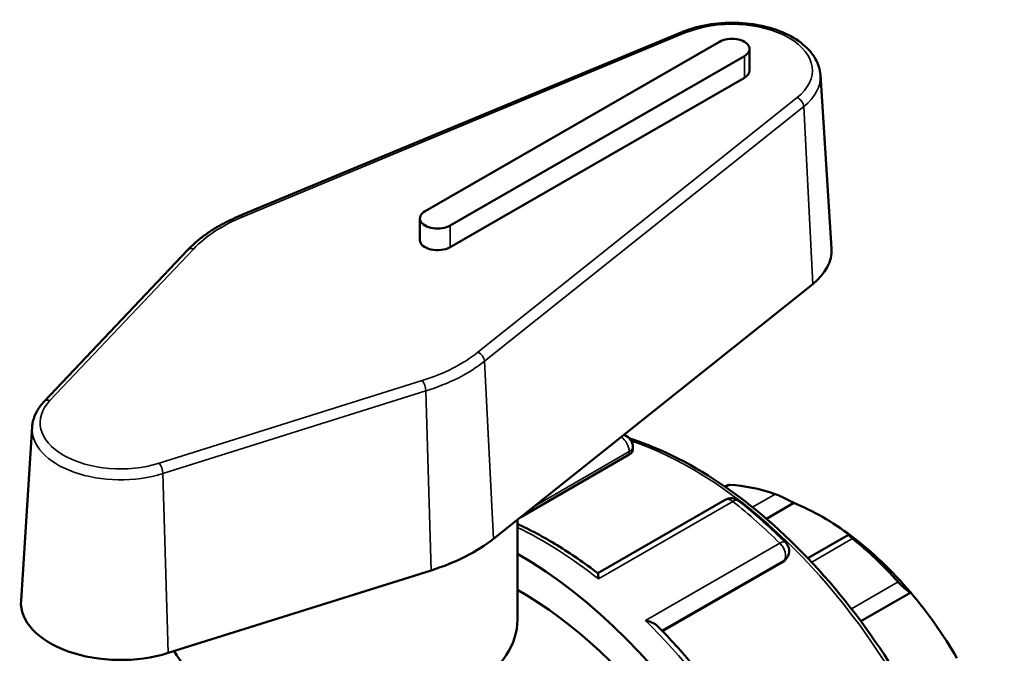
# Model space of a CAD drawing. Header units: millimetres. Extents: x 0 to 903, y -223 to 643.
# Tile 7 of 10: x 79 to 153, y 595 to 643. Entities that reach past the tile are written whole.
import ezdxf

# ---------------------------------------------------------------- set-up
doc = ezdxf.new("R2010")
doc.units = ezdxf.units.MM
doc.layers.add('Visible (ANSI)', color=7, linetype='Continuous', lineweight=50)
doc.layers.add('Visible Narrow (ANSI)', color=7, linetype='Continuous', lineweight=35)

msp = doc.modelspace()

# ---------------------------------------------------------------- linework, layer by layer
at = {"layer": 'Visible (ANSI)'}
for p, q in [((128.799, 641.634), (95.661, 627.857)), ((131.625, 640.913), (109.563, 628.208)), ((111.43, 627.133), (133.491, 639.838)), ((133.878, 638.756), (133.878, 640.375)), ((139.184, 638.428), (140.018, 625.426)), ((133.491, 638.219), (111.43, 625.514)), ((109.176, 626.052), (109.176, 627.671)), ((91.761, 625.302), (81.009, 613.953)), ((114.687, 603.668), (138.61, 622.751)), ((80.112, 612.042), (79.278, 599.039)), ((125.132, 610.565), (125.132, 610.316)), ((124.866, 609.982), (116.726, 605.294)), ((132.256, 607.675), (132.052, 607.557)), ((132.055, 606.581), (122.508, 601.083)), ((137.204, 606.347), (135.145, 605.161)), ((116.484, 597.617), (116.484, 605.101)), ((141.299, 603.964), (138.25, 602.208)), ((136.677, 602.239), (136.582, 602.103)), ((136.397, 601.937), (127.359, 596.732)), ((90.313, 595.107), (110.02, 601.299)), ((145.954, 599.631), (142.221, 597.481))]:
    msp.add_line(p, q, dxfattribs=at)
for centre, start, end in [((124.223, 610.565), 0, 70.14155), ((132.508, 605.794), 51.67192, 119.93599), ((135.933, 602.76), 324.97291, 45.43722)]:
    msp.add_arc(centre, 0.909, start, end, dxfattribs=at)
for centre, major_axis, ratio, start_param, end_param in [((132.558, 640.375), (1.32, 0), 0.575862, 5.497787, 8.63938), ((132.558, 638.756), (1.32, 0), 0.575862, 5.497787, 6.283185), ((110.496, 627.671), (-1.32, 0), 0.575862, 5.497787, 8.63938), ((110.496, 626.052), (-1.32, 0), 0.575862, 0, 2.356194), ((132.558, 625.267), (7.465, 0), 0.575862, 5.657891, 6.320109), ((138.704, 588.337), (-10.581, 18.375), 0.578093, 5.694314, 5.933446), ((139.346, 588.707), (-10.128, 17.587), 0.578093, 5.349907, 5.649534), ((103.284, 608.409), (14.065, 0), 0.575862, 5.211856, 5.657891), ((139.346, 588.707), (-10.128, 17.587), 0.578093, 5.021216, 5.349907), ((138.704, 588.337), (10.581, -18.375), 0.578093, 1.924403, 2.163535), ((116.507, 575.555), (16.468, -28.597), 0.578093, 5.832158, 8.642295), ((116.507, 575.555), (14.821, -25.738), 0.578093, 0, 2.359218), ((139.346, 588.707), (-10.128, 17.587), 0.578093, 4.721589, 5.021216), ((86.737, 598.881), (-7.465, 0), 0.575862, 6.246262, 8.353448), ((103.284, 597.617), (-13.2, 0), 0.575862, 0.317716, 3.141593)]:
    msp.add_ellipse(centre, major_axis=major_axis, ratio=ratio, start_param=start_param, end_param=end_param, dxfattribs=at)
for points, knots in [([(139.184, 638.428), (139.157, 638.839), (139.032, 639.243), (138.598, 640.022), (138.275, 640.392), (137.446, 641.075), (136.924, 641.379), (135.749, 641.872), (135.095, 642.059), (133.729, 642.297), (133.018, 642.35), (131.606, 642.318), (130.905, 642.235), (129.734, 641.972), (129.249, 641.821), (128.799, 641.634)], [5.53471, 5.53471, 5.53471, 5.53471, 5.80771, 5.80771, 6.108131, 6.108131, 6.438841, 6.438841, 6.774339, 6.774339, 7.10734, 7.10734, 7.43939, 7.43939, 7.693878, 7.693878, 7.693878, 7.693878]), ([(95.661, 627.857), (95.344, 627.726), (95.037, 627.585), (94.444, 627.289), (94.158, 627.133), (93.61, 626.805), (93.347, 626.634), (92.848, 626.277), (92.611, 626.091), (92.165, 625.706), (91.956, 625.507), (91.761, 625.302)], [1.4106929, 1.4106929, 1.4106929, 1.4106929, 1.4998999, 1.4998999, 1.5891069, 1.5891069, 1.6783139, 1.6783139, 1.7675209, 1.7675209, 1.8567279, 1.8567279, 1.8567279, 1.8567279]), ([(81.009, 613.953), (80.904, 613.843), (80.808, 613.729), (80.631, 613.493), (80.551, 613.371), (80.409, 613.12), (80.348, 612.991), (80.244, 612.728), (80.203, 612.593), (80.141, 612.319), (80.121, 612.181), (80.112, 612.042)], [1.8567279, 1.8567279, 1.8567279, 1.8567279, 1.9492365, 1.9492365, 2.0417452, 2.0417452, 2.1342539, 2.1342539, 2.2267626, 2.2267626, 2.3192712, 2.3192712, 2.3192712, 2.3192712]), ([(124.893, 611.179), (125.345, 611.035), (125.8, 610.874), (128.652, 609.761), (131.093, 608.346), (135.837, 604.708), (138.139, 602.484), (142.37, 597.457), (144.3, 594.657), (147.596, 588.76), (148.962, 585.666), (150.995, 579.488), (151.662, 576.405), (152.22, 570.556), (152.112, 567.791), (151.59, 565.218), (151.568, 565.114), (151.546, 565.011)], [6.062814, 6.062814, 6.062814, 6.062814, 6.124248, 6.124248, 6.446886, 6.446886, 6.770024, 6.770024, 7.09262, 7.09262, 7.415009, 7.415009, 7.737667, 7.737667, 8.060864, 8.060864, 8.074539, 8.074539, 8.074539, 8.074539]), ([(125.132, 610.316), (125.132, 610.316), (125.132, 610.315), (125.131, 610.261), (125.109, 610.2), (125.016, 610.084), (124.946, 610.028), (124.866, 609.982)], [0.20762098, 0.20762098, 0.20762098, 0.20762098, 0.20788428, 0.20788428, 0.24207866, 0.24207866, 0.27627304, 0.27627304, 0.27627304, 0.27627304]), ([(132.403, 607.696), (132.361, 607.697), (132.326, 607.695), (132.282, 607.686), (132.268, 607.681), (132.257, 607.675)], [0.17135449, 0.17135449, 0.17135449, 0.17135449, 0.19067973, 0.19067973, 0.20318461, 0.20318461, 0.20318461, 0.20318461]), ([(137.204, 606.347), (137.117, 606.396), (137.011, 606.454), (136.767, 606.582), (136.628, 606.652), (136.376, 606.774), (136.249, 606.833), (136.068, 606.912), (136.009, 606.936), (135.9, 606.98), (135.849, 606.999), (135.804, 607.015)], [0.3267442, 0.3267442, 0.3267442, 0.3267442, 0.3709068, 0.3709068, 0.4179336, 0.4179336, 0.456584, 0.456584, 0.4759093, 0.4759093, 0.4952345, 0.4952345, 0.4952345, 0.4952345]), ([(133.072, 606.507), (133.31, 606.318), (133.547, 606.126), (134.02, 605.735), (134.256, 605.535), (134.725, 605.129), (134.958, 604.922), (135.423, 604.501), (135.654, 604.287), (136.115, 603.853), (136.343, 603.632), (136.571, 603.408)], [0.1835943, 0.1835943, 0.1835943, 0.1835943, 0.2148763, 0.2148763, 0.2461584, 0.2461584, 0.2774404, 0.2774404, 0.3087225, 0.3087225, 0.3400045, 0.3400045, 0.3400045, 0.3400045]), ([(122.512, 601.08), (122.01, 601.464), (121.505, 601.831), (120.49, 602.53), (119.981, 602.861), (118.959, 603.486), (118.447, 603.78), (117.451, 604.314), (116.967, 604.556), (116.484, 604.78)], [6.1207217, 6.1207217, 6.1207217, 6.1207217, 6.1863878, 6.1863878, 6.2520538, 6.2520538, 6.3177199, 6.3177199, 6.3797611, 6.3797611, 6.3797611, 6.3797611]), ([(141.603, 603.676), (141.558, 603.712), (141.517, 603.745), (141.444, 603.807), (141.413, 603.834), (141.336, 603.903), (141.309, 603.933), (141.289, 603.968), (141.304, 603.969), (141.374, 603.942), (141.427, 603.915), (141.488, 603.88)], [0.1713545, 0.1713545, 0.1713545, 0.1713545, 0.1906797, 0.1906797, 0.210005, 0.210005, 0.2486554, 0.2486554, 0.2956822, 0.2956822, 0.3398448, 0.3398448, 0.3398448, 0.3398448]), ([(122.512, 601.08), (122.518, 601.076), (122.523, 601.063), (122.535, 601.011), (122.54, 600.961), (122.548, 600.831), (122.55, 600.75), (122.55, 600.657), (122.55, 600.655), (122.55, 600.654)], [0.0704312, 0.0704312, 0.0704312, 0.0704312, 0.093891, 0.093891, 0.1325222, 0.1325222, 0.173091, 0.173091, 0.1736922, 0.1736922, 0.1736922, 0.1736922]), ([(145.954, 599.631), (145.912, 599.646), (145.856, 599.677), (145.714, 599.773), (145.627, 599.841), (145.457, 599.986), (145.367, 600.068), (145.228, 600.203), (145.181, 600.251), (145.09, 600.345), (145.046, 600.393), (145.005, 600.439)], [0.3267442, 0.3267442, 0.3267442, 0.3267442, 0.3709068, 0.3709068, 0.4179336, 0.4179336, 0.456584, 0.456584, 0.4759093, 0.4759093, 0.4952345, 0.4952345, 0.4952345, 0.4952345]), ([(126.071, 597.535), (126.073, 597.535), (126.075, 597.534), (126.208, 597.509), (126.335, 597.475), (126.568, 597.39), (126.676, 597.34), (126.849, 597.235), (126.919, 597.182), (126.976, 597.124)], [-0.0006069, -0.0006069, -0.0006069, -0.0006069, 0, 0, 0.0402925, 0.0402925, 0.078718, 0.078718, 0.1098513, 0.1098513, 0.1098513, 0.1098513]), ([(133.393, 589.15), (133.009, 589.733), (132.615, 590.308), (131.808, 591.438), (131.396, 591.994), (130.553, 593.083), (130.124, 593.617), (129.249, 594.662), (128.804, 595.173), (127.9, 596.168), (127.441, 596.653), (126.976, 597.124)], [5.5988703, 5.5988703, 5.5988703, 5.5988703, 5.6633001, 5.6633001, 5.7277299, 5.7277299, 5.7921597, 5.7921597, 5.8565895, 5.8565895, 5.9210193, 5.9210193, 5.9210193, 5.9210193])]:
    msp.add_open_spline(points, degree=3, knots=knots, dxfattribs=at)
for points in [[(124.444, 611.451), (124.473, 611.441), (124.503, 611.43), (124.532, 611.42)], [(136.582, 602.103), (136.535, 602.036), (136.47, 601.979), (136.397, 601.937)]]:
    msp.add_open_spline(points, degree=3, dxfattribs=at)
at = {"layer": 'Visible Narrow (ANSI)'}
for p, q in [((95.894, 627.793), (129.031, 641.57)), ((133.491, 638.219), (133.491, 639.838)), ((137.443, 636.725), (113.52, 617.643)), ((114.011, 616.97), (137.934, 636.052)), ((137.934, 636.052), (138.61, 622.751)), ((111.43, 625.514), (111.43, 627.133)), ((81.448, 614.032), (92.201, 625.381)), ((114.011, 616.97), (114.687, 603.668)), ((109.331, 615.516), (89.623, 609.324)), ((89.913, 608.549), (109.62, 614.741)), ((109.62, 614.741), (110.02, 601.299)), ((117.688, 606.062), (124.866, 610.195)), ((124.866, 610.195), (124.866, 609.982)), ((89.913, 608.549), (90.313, 595.107)), ((132.102, 607.523), (132.403, 607.696)), ((135.804, 607.015), (134.097, 606.031)), ((122.55, 600.654), (132.626, 606.457)), ((138.533, 601.908), (141.603, 603.676)), ((136.148, 603.337), (126.071, 597.535)), ((127.31, 596.782), (136.49, 602.069)), ((136.49, 602.069), (136.397, 601.937)), ((145.005, 600.439), (141.506, 598.424))]:
    msp.add_line(p, q, dxfattribs=at)
for centre, major_axis, ratio, start_param, end_param in [((132.558, 638.756), (6.025, 0), 0.575862, 5.657891, 8.479276), ((129.031, 641.074), (-0.233, 0.559), 0.47854, 5.567904, 6.283185), ((132.558, 638.287), (6.63, 0), 0.575862, 5.657891, 6.320109), ((137.443, 636.23), (-0.378, 0.474), 0.66286, 3.887311, 5.405748), ((103.284, 621.898), (12.625, 0), 0.575862, 2.196091, 2.642126), ((95.894, 627.298), (-0.233, 0.559), 0.47854, 5.567904, 6.283185), ((92.201, 624.885), (-0.44, 0.417), 0.717674, 5.309547, 6.283185), ((103.284, 621.898), (-12.625, 0), 0.575862, 2.070263, 2.516298), ((113.52, 617.148), (0.378, -0.474), 0.66286, 0.745718, 2.264155), ((103.284, 621.429), (13.23, 0), 0.575862, 5.211856, 5.657891), ((109.331, 615.021), (-0.182, 0.578), 0.39157, 4.088546, 5.606983), ((86.737, 612.37), (-6.025, 0), 0.575862, 5.783719, 8.353448), ((81.448, 613.537), (-0.44, 0.417), 0.717674, 5.309547, 6.283185), ((86.737, 611.901), (-6.63, 0), 0.575862, 6.246262, 8.353448), ((124.223, 610.565), (-0.453, 0.787), 0.578093, 3.928925, 5.462358), ((124.223, 610.565), (0.309, 0.855), 0.67351, 0, 0.164426), ((129.513, 583.045), (15.809, -27.453), 0.578093, 0.585243, 2.560221), ((124.223, 610.565), (0.909, 0), 0.575862, 5.497787, 6.283185), ((89.623, 608.829), (-0.182, 0.578), 0.39157, 4.088546, 5.606983), ((132.508, 605.794), (-0.453, 0.787), 0.578093, 5.316127, 6.283185), ((132.508, 605.794), (0.564, 0.713), 0.463246, 0, 0.860173), ((128.366, 582.384), (16.468, -28.597), 0.578093, 2.018124, 2.174534), ((118.289, 576.582), (16.468, -28.597), 0.578093, 2.174534, 2.435589), ((135.933, 602.76), (0.638, 0.647), 0.352954, 0, 0.904781), ((135.933, 602.76), (0.453, -0.787), 0.578093, 0.263733, 2.018124), ((135.933, 602.76), (0.744, -0.522), 0.787757, 5.930605, 6.283185), ((118.289, 576.582), (16.468, -28.597), 0.578093, 1.650935, 2.018124)]:
    msp.add_ellipse(centre, major_axis=major_axis, ratio=ratio, start_param=start_param, end_param=end_param, dxfattribs=at)

doc.saveas('drawing.dxf')
